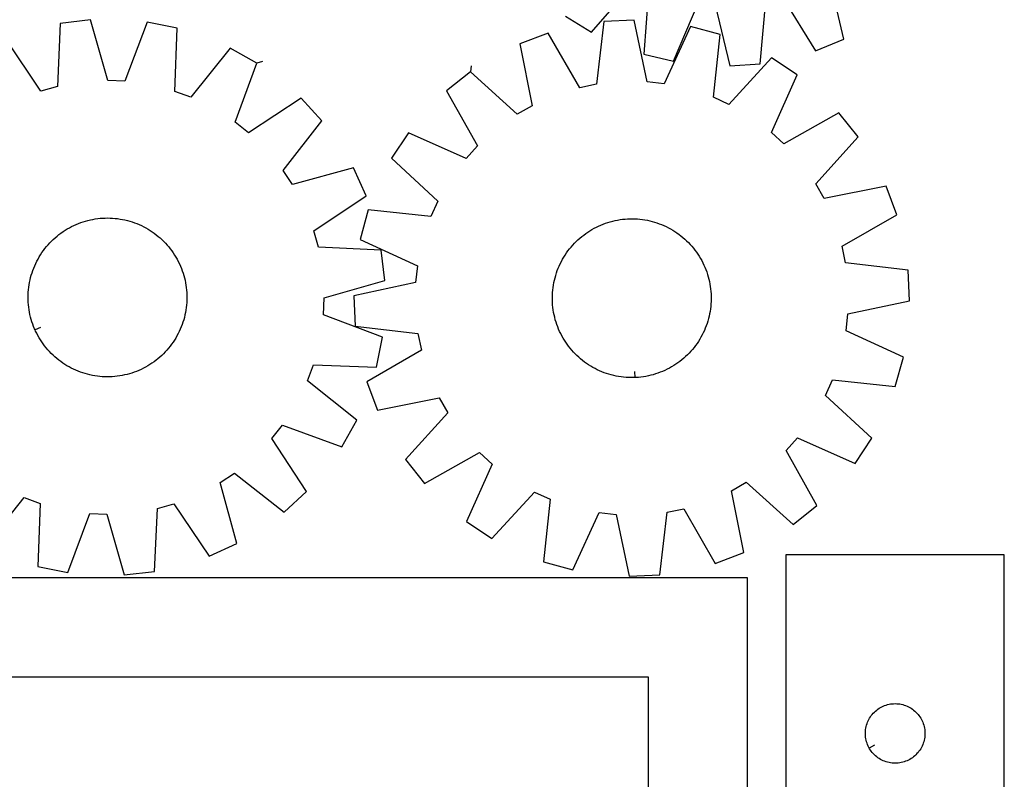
# Model space of a CAD drawing. Header units: millimetres. Extents: x 7 to 1493, y 7 to 2993.
# Tile 6 of 7: x 995 to 1491, y 2119 to 2501. Entities that reach past the tile are written whole.
import ezdxf

# ---------------------------------------------------------------- set-up
doc = ezdxf.new("R2010")
doc.units = ezdxf.units.MM
doc.layers.add('CUT', color=7, linetype='CONTINUOUS', true_color=0x000000)
doc.layers.add('LEADIN', color=1, linetype='CONTINUOUS', true_color=0xff0000)

msp = doc.modelspace()

# ---------------------------------------------------------------- linework, layer by layer
at = {"layer": 'CUT'}
for points in [[(1379.293048, 2512.66964), (1395.916479, 2485.602385), (1410.157892, 2491.425848), (1403.053496, 2522.385537)], [(1270.008551, 2503.095576), (1283.090724, 2494.996977), (1303.961779, 2518.942202)], [(1311.868478, 2515.625053), (1309.407382, 2483.956176), (1324.351873, 2480.296564), (1336.801944, 2509.519338)], [(1345.346718, 2508.807845), (1352.792298, 2477.928433), (1368.136235, 2479.066037), (1370.946623, 2510.70583)], [(977.34834, 2235.794618), (997.206705, 2260.586151), (1005.244372, 2257.600306), (1004.100914, 2225.856531), (1019.184524, 2222.820866), (1030.409947, 2252.535587), (1038.9769, 2252.179655), (1047.698772, 2221.636183), (1062.98221, 2223.410186), (1064.475867, 2255.139412), (1072.733513, 2257.448235), (1090.466958, 2231.094873), (1104.454174, 2237.504892), (1096.069857, 2268.142744), (1103.209879, 2272.890318), (1128.219024, 2253.306718), (1139.540852, 2263.725296), (1122.099276, 2290.272729), (1127.422759, 2296.994328), (1157.259535, 2286.097468), (1164.807716, 2299.504762), (1140.016183, 2319.363127), (1143.002028, 2327.400794), (1174.745803, 2326.257336), (1177.781468, 2341.340946), (1148.066747, 2352.566369), (1148.422679, 2361.133322), (1178.966151, 2369.855194), (1177.192148, 2385.138632), (1145.462922, 2386.632289), (1143.154099, 2394.889935), (1169.507461, 2412.62338), (1163.097442, 2426.610596), (1132.45959, 2418.226279), (1127.712016, 2425.366301), (1147.295616, 2450.375446), (1136.877038, 2461.697274), (1110.329605, 2444.255698), (1103.608006, 2449.579181), (1114.504866, 2479.415957), (1101.097572, 2486.964138), (1081.239207, 2462.172605), (1073.20154, 2465.15845), (1074.344998, 2496.902225), (1059.261388, 2499.93789), (1048.035965, 2470.223169), (1039.469012, 2470.579101), (1030.74714, 2501.122573), (1015.463702, 2499.34857), (1013.970045, 2467.619344), (1005.712399, 2465.310522), (987.978954, 2491.663883)]]:
    msp.add_lwpolyline(points, dxfattribs=at)
for points in [[(1222.102071, 2474.983823), (1210.083139, 2465.377792), (1225.636371, 2437.681732), (1219.858352, 2431.346603), (1190.85158, 2444.291945), (1182.389323, 2431.442012), (1205.739879, 2409.907707), (1202.20232, 2402.097135), (1170.614909, 2405.445301), (1166.537672, 2390.609308), (1195.399837, 2377.344686), (1194.449017, 2368.823224), (1163.372964, 2362.246473), (1164.079855, 2346.876669), (1195.628399, 2343.180163), (1197.357392, 2334.781952), (1169.834637, 2318.924061), (1175.256461, 2304.524951), (1206.403192, 2310.758401), (1210.642753, 2303.305516), (1189.367415, 2279.718766), (1198.973446, 2267.699835), (1226.669506, 2283.253067), (1233.004635, 2277.475048), (1220.059293, 2248.468275), (1232.909226, 2240.006019), (1254.44353, 2263.356575), (1262.254103, 2259.819015), (1258.905937, 2228.231604), (1273.74193, 2224.154368), (1287.006552, 2253.016532), (1295.528014, 2252.065713), (1302.104765, 2220.989659), (1317.474568, 2221.696551), (1321.171075, 2253.245095), (1329.569286, 2254.974088), (1345.427177, 2227.451333), (1359.826287, 2232.873157), (1353.592837, 2264.019888), (1361.045722, 2268.259449), (1384.632472, 2246.984111), (1396.651403, 2256.590142), (1381.098171, 2284.286201), (1386.87619, 2290.621331), (1415.882963, 2277.675989), (1424.345219, 2290.525921), (1400.994663, 2312.060226), (1404.532223, 2319.870799), (1436.119634, 2316.522632), (1440.19687, 2331.358625), (1411.334705, 2344.623248), (1412.285525, 2353.14471), (1443.361578, 2359.721461), (1442.654687, 2375.091264), (1411.106143, 2378.78777), (1409.37715, 2387.185982), (1436.899905, 2403.043872), (1431.478081, 2417.442982), (1400.33135, 2411.209533), (1396.091789, 2418.662418), (1417.367127, 2442.249167), (1407.761096, 2454.268099), (1380.065037, 2438.714867), (1373.729907, 2444.492885), (1386.675249, 2473.499658), (1373.825317, 2481.961915), (1352.291012, 2458.611358), (1344.480439, 2462.148918), (1347.828606, 2493.736329), (1332.992613, 2497.813566), (1319.72799, 2468.951401), (1311.206528, 2469.902221), (1304.629777, 2500.978274), (1289.259974, 2500.271382), (1285.563468, 2468.722839), (1277.165256, 2466.993846), (1261.307365, 2494.516601), (1246.908255, 2489.094776), (1253.141705, 2457.948045), (1245.68882, 2453.708485)], [(1002.73433, 2345.003011), (1002.477069, 2345.57622), (1001.998812, 2346.738235), (1001.55729, 2347.914698), (1001.15294, 2349.104449), (1000.78616, 2350.306314), (1000.457313, 2351.519107), (1000.166723, 2352.74163), (999.914677, 2353.972679), (999.701423, 2355.211036), (999.527172, 2356.455481), (999.392096, 2357.704786), (999.296329, 2358.957716), (999.239964, 2360.213037), (999.223058, 2361.469509), (999.245626, 2362.725891), (999.307648, 2363.980945), (999.409061, 2365.233431), (999.549765, 2366.482114), (999.729622, 2367.725762), (999.948454, 2368.963146), (1000.206046, 2370.193045), (1000.502142, 2371.414247), (1000.836452, 2372.625546), (1001.208644, 2373.825746), (1001.618351, 2375.013662), (1002.06517, 2376.188124), (1002.548659, 2377.347971), (1003.068341, 2378.492059), (1003.623704, 2379.619259), (1004.214198, 2380.728458), (1004.839242, 2381.818562), (1005.498219, 2382.888495), (1006.190478, 2383.937201), (1006.915336, 2384.963646), (1007.672077, 2385.966815), (1008.459956, 2386.94572), (1009.278194, 2387.899393), (1010.125983, 2388.826895), (1011.002488, 2389.727309), (1011.906844, 2390.599748), (1012.838156, 2391.443349), (1013.795508, 2392.257281), (1014.777953, 2393.04074), (1015.784523, 2393.792953), (1016.814223, 2394.513178), (1017.866038, 2395.200704), (1018.93893, 2395.854852), (1020.03184, 2396.474977), (1021.143689, 2397.060467), (1022.27338, 2397.610744), (1023.419798, 2398.125265), (1024.581812, 2398.603522), (1025.758276, 2399.045044), (1026.948027, 2399.449394), (1028.149892, 2399.816174), (1029.362685, 2400.145021), (1030.585208, 2400.435611), (1031.816256, 2400.687657), (1033.054614, 2400.900911), (1034.299059, 2401.075162), (1035.548364, 2401.210238), (1036.801294, 2401.306005), (1038.056615, 2401.36237), (1039.313086, 2401.379276), (1040.569469, 2401.356708), (1041.824523, 2401.294686), (1043.077009, 2401.193273), (1044.325692, 2401.052569), (1045.56934, 2400.872712), (1046.806724, 2400.65388), (1048.036623, 2400.396288), (1049.257825, 2400.100192), (1050.469124, 2399.765882), (1051.669324, 2399.39369), (1052.85724, 2398.983983), (1054.031702, 2398.537164), (1055.191549, 2398.053675), (1056.335637, 2397.533993), (1057.462837, 2396.97863), (1058.572036, 2396.388136), (1059.66214, 2395.763092), (1060.732073, 2395.104115), (1061.780779, 2394.411856), (1062.807223, 2393.686998), (1063.810393, 2392.930257), (1064.789298, 2392.142378), (1065.742971, 2391.32414), (1066.670473, 2390.476351), (1067.570887, 2389.599846), (1068.443326, 2388.69549), (1069.286927, 2387.764178), (1070.100859, 2386.806826), (1070.884318, 2385.824381), (1071.636531, 2384.817811), (1072.356756, 2383.788111), (1073.044282, 2382.736296), (1073.69843, 2381.663404), (1074.318555, 2380.570494), (1074.904045, 2379.458645), (1075.454322, 2378.328954), (1075.968843, 2377.182536), (1076.4471, 2376.020522), (1076.888622, 2374.844058), (1077.292972, 2373.654307), (1077.659752, 2372.452442), (1077.988599, 2371.239649), (1078.279189, 2370.017126), (1078.531235, 2368.786078), (1078.744489, 2367.54772), (1078.91874, 2366.303275), (1079.053816, 2365.05397), (1079.149583, 2363.80104), (1079.205948, 2362.545719), (1079.222854, 2361.289248), (1079.200286, 2360.032865), (1079.138264, 2358.777811), (1079.036851, 2357.525325), (1078.896147, 2356.276642), (1078.71629, 2355.032994), (1078.497457, 2353.79561), (1078.239866, 2352.565711), (1077.94377, 2351.344509), (1077.60946, 2350.13321), (1077.237268, 2348.93301), (1076.827561, 2347.745094), (1076.380742, 2346.570632), (1075.897253, 2345.410785), (1075.37757, 2344.266697), (1074.822208, 2343.139497), (1074.231713, 2342.030298), (1073.606669, 2340.940194), (1072.947693, 2339.870261), (1072.255434, 2338.821555), (1071.530576, 2337.79511), (1070.773835, 2336.791941), (1069.985956, 2335.813036), (1069.167718, 2334.859363), (1068.319928, 2333.931861), (1067.443424, 2333.031447), (1066.539068, 2332.159008), (1065.607756, 2331.315407), (1064.650404, 2330.501475), (1063.667959, 2329.718016), (1062.661389, 2328.965803), (1061.631689, 2328.245578), (1060.579874, 2327.558052), (1059.506982, 2326.903904), (1058.414072, 2326.283779), (1057.302223, 2325.698289), (1056.172532, 2325.148012), (1055.026114, 2324.633491), (1053.864099, 2324.155234), (1052.687636, 2323.713712), (1051.497885, 2323.309362), (1050.29602, 2322.942582), (1049.083227, 2322.613735), (1047.860704, 2322.323145), (1046.629655, 2322.071099), (1045.391298, 2321.857845), (1044.146853, 2321.683594), (1042.897548, 2321.548518), (1041.644618, 2321.452751), (1040.389297, 2321.396386), (1039.132825, 2321.37948), (1037.876443, 2321.402048), (1036.621389, 2321.46407), (1035.368902, 2321.565483), (1034.12022, 2321.706187), (1032.876572, 2321.886044), (1031.639188, 2322.104876), (1030.409289, 2322.362468), (1029.188087, 2322.658564), (1027.976788, 2322.992874), (1026.776588, 2323.365066), (1025.588672, 2323.774773), (1024.41421, 2324.221592), (1023.254363, 2324.705081), (1022.110275, 2325.224763), (1020.983075, 2325.780126), (1019.873876, 2326.37062), (1018.783772, 2326.995664), (1017.713839, 2327.654641), (1016.665133, 2328.3469), (1015.638688, 2329.071758), (1014.635519, 2329.828499), (1013.656614, 2330.616378), (1012.702941, 2331.434616), (1011.775439, 2332.282406), (1010.875025, 2333.15891), (1010.002586, 2334.063266), (1009.158985, 2334.994578), (1008.345053, 2335.95193), (1007.561594, 2336.934375), (1006.809381, 2337.940945), (1006.089156, 2338.970645), (1005.40163, 2340.02246), (1004.747482, 2341.095352), (1004.127357, 2342.188262), (1003.541867, 2343.300111), (1002.99159, 2344.429802)], [(1304.890949, 2321.017936), (1304.263112, 2320.994), (1303.006555, 2320.985593), (1301.750354, 2321.01666), (1300.495748, 2321.08717), (1299.243977, 2321.197054), (1297.996274, 2321.346202), (1296.753872, 2321.534468), (1295.517997, 2321.761666), (1294.289868, 2322.027571), (1293.070697, 2322.331922), (1291.861687, 2322.674418), (1290.664033, 2323.05472), (1289.478915, 2323.472455), (1288.307503, 2323.927208), (1287.150953, 2324.418532), (1286.010406, 2324.945942), (1284.886989, 2325.508917), (1283.78181, 2326.106901), (1282.695959, 2326.739305), (1281.630508, 2327.405504), (1280.586509, 2328.104841), (1279.564992, 2328.836626), (1278.566964, 2329.600137), (1277.593412, 2330.394619), (1276.645295, 2331.21929), (1275.72355, 2332.073334), (1274.829085, 2332.95591), (1273.962785, 2333.866147), (1273.125503, 2334.803145), (1272.318066, 2335.76598), (1271.54127, 2336.753703), (1270.795884, 2337.765338), (1270.082641, 2338.799887), (1269.402246, 2339.856329), (1268.755371, 2340.933621), (1268.142653, 2342.030701), (1267.564698, 2343.146485), (1267.022075, 2344.279873), (1266.515321, 2345.429746), (1266.044936, 2346.594969), (1265.611382, 2347.774392), (1265.21509, 2348.966851), (1264.856449, 2350.17117), (1264.535814, 2351.386159), (1264.2535, 2352.610621), (1264.009787, 2353.843346), (1263.804916, 2355.083118), (1263.639087, 2356.328713), (1263.512465, 2357.578902), (1263.425176, 2358.832452), (1263.377304, 2360.088125), (1263.368898, 2361.344683), (1263.399965, 2362.600884), (1263.470475, 2363.85549), (1263.580358, 2365.107261), (1263.729506, 2366.354964), (1263.917772, 2367.597366), (1264.14497, 2368.833241), (1264.410876, 2370.06137), (1264.715226, 2371.280541), (1265.057722, 2372.48955), (1265.438025, 2373.687205), (1265.855759, 2374.872323), (1266.310512, 2376.043735), (1266.801836, 2377.200285), (1267.329246, 2378.340831), (1267.892221, 2379.464249), (1268.490205, 2380.569428), (1269.122609, 2381.655279), (1269.788809, 2382.72073), (1270.488146, 2383.764729), (1271.219931, 2384.786246), (1271.983441, 2385.784274), (1272.777924, 2386.757826), (1273.602594, 2387.705943), (1274.456639, 2388.627688), (1275.339215, 2389.522153), (1276.249451, 2390.388453), (1277.186449, 2391.225735), (1278.149285, 2392.033172), (1279.137007, 2392.809967), (1280.148642, 2393.555354), (1281.183191, 2394.268597), (1282.239633, 2394.948992), (1283.316926, 2395.595867), (1284.414005, 2396.208585), (1285.52979, 2396.78654), (1286.663177, 2397.329163), (1287.81305, 2397.835917), (1288.978273, 2398.306302), (1290.157696, 2398.739855), (1291.350155, 2399.136148), (1292.554474, 2399.494789), (1293.769463, 2399.815424), (1294.993925, 2400.097738), (1296.22665, 2400.341451), (1297.466422, 2400.546322), (1298.712017, 2400.712151), (1299.962207, 2400.838772), (1301.215757, 2400.926062), (1302.47143, 2400.973934), (1303.727987, 2400.98234), (1304.984188, 2400.951273), (1306.238794, 2400.880763), (1307.490566, 2400.77088), (1308.738268, 2400.621731), (1309.98067, 2400.433466), (1311.216546, 2400.206268), (1312.444675, 2399.940362), (1313.663845, 2399.636011), (1314.872855, 2399.293516), (1316.07051, 2398.913213), (1317.255628, 2398.495479), (1318.42704, 2398.040726), (1319.583589, 2397.549402), (1320.724136, 2397.021992), (1321.847553, 2396.459017), (1322.952732, 2395.861032), (1324.038583, 2395.228629), (1325.104034, 2394.562429), (1326.148033, 2393.863092), (1327.16955, 2393.131307), (1328.167578, 2392.367797), (1329.14113, 2391.573314), (1330.089247, 2390.748644), (1331.010993, 2389.894599), (1331.905457, 2389.012023), (1332.771758, 2388.101787), (1333.60904, 2387.164789), (1334.416477, 2386.201953), (1335.193272, 2385.214231), (1335.938659, 2384.202596), (1336.651901, 2383.168047), (1337.332296, 2382.111605), (1337.979172, 2381.034312), (1338.591889, 2379.937232), (1339.169844, 2378.821448), (1339.712467, 2377.68806), (1340.219221, 2376.538188), (1340.689607, 2375.372965), (1341.12316, 2374.193542), (1341.519452, 2373.001083), (1341.878093, 2371.796764), (1342.198729, 2370.581774), (1342.481042, 2369.357313), (1342.724755, 2368.124588), (1342.929627, 2366.884816), (1343.095455, 2365.639221), (1343.222077, 2364.389031), (1343.309367, 2363.135481), (1343.357238, 2361.879808), (1343.365645, 2360.623251), (1343.334577, 2359.36705), (1343.264067, 2358.112444), (1343.154184, 2356.860672), (1343.005036, 2355.61297), (1342.81677, 2354.370568), (1342.589572, 2353.134692), (1342.323667, 2351.906563), (1342.019316, 2350.687392), (1341.67682, 2349.478383), (1341.296518, 2348.280728), (1340.878783, 2347.09561), (1340.42403, 2345.924198), (1339.932706, 2344.767648), (1339.405296, 2343.627102), (1338.842321, 2342.503685), (1338.244337, 2341.398506), (1337.611933, 2340.312655), (1336.945734, 2339.247204), (1336.246396, 2338.203205), (1335.514612, 2337.181687), (1334.751101, 2336.18366), (1333.956619, 2335.210108), (1333.131948, 2334.261991), (1332.277903, 2333.340245), (1331.395328, 2332.445781), (1330.485091, 2331.57948), (1329.548093, 2330.742198), (1328.585258, 2329.934761), (1327.597535, 2329.157966), (1326.5859, 2328.412579), (1325.551351, 2327.699337), (1324.494909, 2327.018942), (1323.417616, 2326.372066), (1322.320537, 2325.759349), (1321.204752, 2325.181393), (1320.071365, 2324.638771), (1318.921492, 2324.132017), (1317.756269, 2323.661631), (1316.576846, 2323.228078), (1315.384387, 2322.831786), (1314.180068, 2322.473145), (1312.965079, 2322.152509), (1311.740617, 2321.870196), (1310.507892, 2321.626483), (1309.26812, 2321.421611), (1308.022525, 2321.255783), (1306.772335, 2321.129161), (1305.518786, 2321.041871)], [(1491.068495, 2051.808664), (1491.068495, 2231.808664), (1381.068495, 2231.808664), (1381.068495, 2051.808664)], [(911.722092, 1870.153411), (1361.722092, 1870.153411), (1361.722092, 2220.153411), (911.722092, 2220.153411)], [(1136.722092, 1920.153411), (1311.722092, 1920.153411), (1311.722092, 2170.153411), (961.722092, 2170.153411), (961.722092, 1920.153411)], [(1423.018544, 2134.422893), (1422.828313, 2134.759013), (1422.482961, 2135.449949), (1422.173635, 2136.157746), (1421.901156, 2136.880529), (1421.666247, 2137.61638), (1421.469529, 2138.363348), (1421.311525, 2139.119453), (1421.192655, 2139.882689), (1421.113232, 2140.651032), (1421.073468, 2141.422446), (1421.073468, 2142.194883), (1421.113232, 2142.966296), (1421.192655, 2143.73464), (1421.311525, 2144.497876), (1421.469529, 2145.253981), (1421.666247, 2146.000949), (1421.901156, 2146.7368), (1422.173635, 2147.459583), (1422.482961, 2148.16738), (1422.828313, 2148.858316), (1423.208775, 2149.530556), (1423.62334, 2150.18232), (1424.070906, 2150.811879), (1424.550288, 2151.417562), (1425.060214, 2151.997764), (1425.599332, 2152.550947), (1426.166213, 2153.075643), (1426.759352, 2153.570462), (1427.377178, 2154.034089), (1428.018052, 2154.465298), (1428.680274, 2154.862943), (1429.362088, 2155.225971), (1430.061686, 2155.553418), (1430.777213, 2155.844417), (1431.506772, 2156.098195), (1432.248428, 2156.31408), (1433.000214, 2156.4915), (1433.760136, 2156.629983), (1434.52618, 2156.729163), (1435.296313, 2156.788776), (1436.068495, 2156.808664), (1436.840676, 2156.788776), (1437.61081, 2156.729163), (1438.376853, 2156.629983), (1439.136776, 2156.4915), (1439.888562, 2156.31408), (1440.630217, 2156.098195), (1441.359776, 2155.844417), (1442.075303, 2155.553418), (1442.774902, 2155.225971), (1443.456716, 2154.862943), (1444.118938, 2154.465298), (1444.759811, 2154.034089), (1445.377637, 2153.570462), (1445.970777, 2153.075643), (1446.537657, 2152.550947), (1447.076775, 2151.997764), (1447.586701, 2151.417562), (1448.066083, 2150.811879), (1448.51365, 2150.18232), (1448.928214, 2149.530556), (1449.308677, 2148.858316), (1449.654029, 2148.16738), (1449.963354, 2147.459583), (1450.235833, 2146.7368), (1450.470743, 2146.000949), (1450.66746, 2145.253981), (1450.825464, 2144.497876), (1450.944335, 2143.73464), (1451.023758, 2142.966296), (1451.063522, 2142.194883), (1451.063522, 2141.422446), (1451.023758, 2140.651032), (1450.944335, 2139.882689), (1450.825464, 2139.119453), (1450.66746, 2138.363348), (1450.470743, 2137.61638), (1450.235833, 2136.880529), (1449.963354, 2136.157746), (1449.654029, 2135.449949), (1449.308677, 2134.759013), (1448.928214, 2134.086772), (1448.51365, 2133.435009), (1448.066083, 2132.80545), (1447.586701, 2132.199767), (1447.076775, 2131.619564), (1446.537657, 2131.066382), (1445.970777, 2130.541685), (1445.377637, 2130.046867), (1444.759811, 2129.583239), (1444.118938, 2129.152031), (1443.456716, 2128.754386), (1442.774902, 2128.391358), (1442.075303, 2128.063911), (1441.359776, 2127.772912), (1440.630217, 2127.519134), (1439.888562, 2127.303249), (1439.136776, 2127.125829), (1438.376853, 2126.987346), (1437.61081, 2126.888166), (1436.840676, 2126.828553), (1436.068495, 2126.808664), (1435.296313, 2126.828553), (1434.52618, 2126.888166), (1433.760136, 2126.987346), (1433.000214, 2127.125829), (1432.248428, 2127.303249), (1431.506772, 2127.519134), (1430.777213, 2127.772912), (1430.061686, 2128.063911), (1429.362088, 2128.391358), (1428.680274, 2128.754386), (1428.018052, 2129.152031), (1427.377178, 2129.583239), (1426.759352, 2130.046867), (1426.166213, 2130.541685), (1425.599332, 2131.066382), (1425.060214, 2131.619564), (1424.550288, 2132.199767), (1424.070906, 2132.80545), (1423.62334, 2133.435009), (1423.208775, 2134.086772)]]:
    msp.add_lwpolyline(points, close=True, dxfattribs=at)
at = {"layer": 'LEADIN'}
for p, q in [((1117.394059, 2480.223771), (1114.504866, 2479.415957)), ((1222.434744, 2477.96532), (1222.102071, 2474.983823)), ((1005.471314, 2346.23139), (1002.73433, 2345.003011)), ((1304.776659, 2324.015758), (1304.890949, 2321.017936)), ((1425.6294, 2135.900537), (1423.018544, 2134.422893))]:
    msp.add_line(p, q, dxfattribs=at)

doc.saveas('drawing.dxf')
